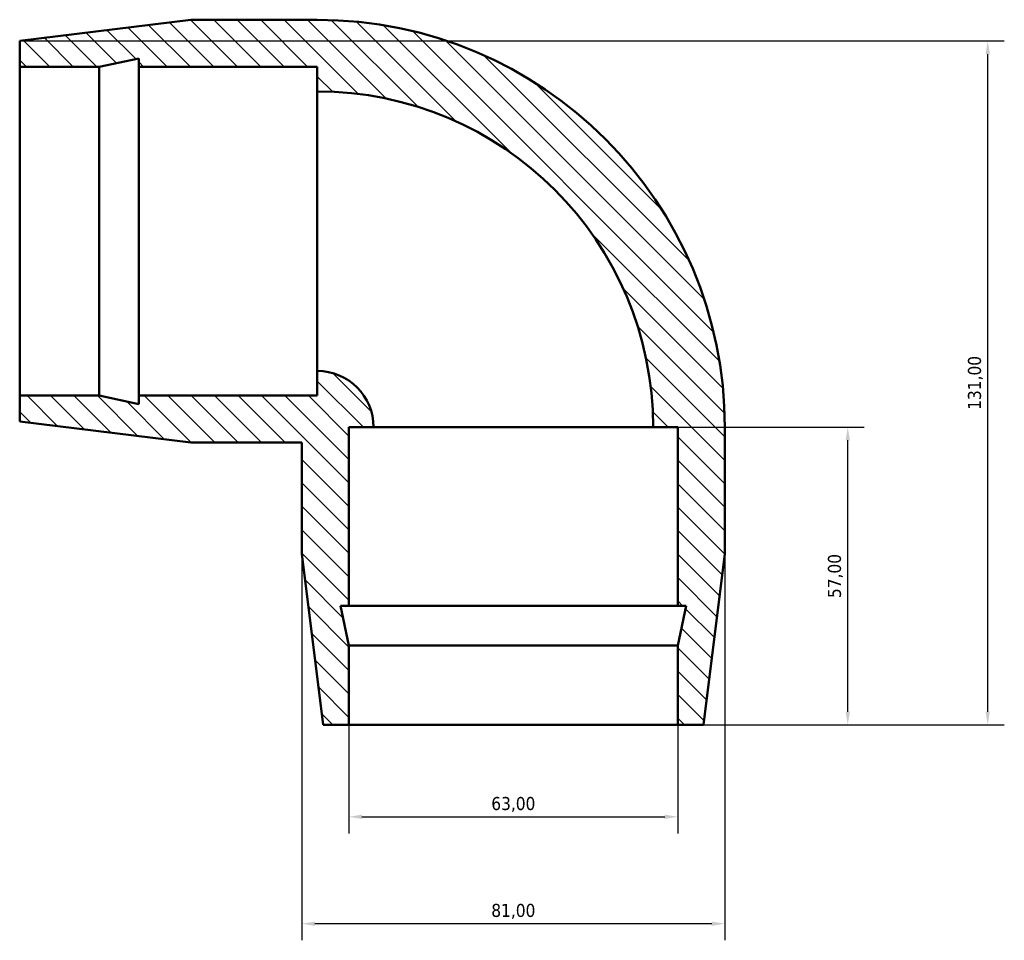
# Model space of a CAD drawing. Header units: millimetres. Extents: x -188 to 1345, y -240 to 886.
# Tile 3 of 6: x 5 to 193, y 710 to 886. Entities that reach past the tile are written whole.
import ezdxf

# ---------------------------------------------------------------- set-up
doc = ezdxf.new("R2010")
doc.units = ezdxf.units.MM
for name, color, linetype, lineweight in [('Dimension (ISO)', 7, 'Continuous', 25), ('Hatch (ISO)', 7, 'Continuous', 18), ('Visible (ISO)', 7, 'Continuous', 50)]:
    doc.layers.add(name, color=color, linetype=linetype, lineweight=lineweight)
doc.styles.add('Note Text (ISO)', font='tahoma.ttf')
doc.dimstyles.new('Default (ISO)', dxfattribs={"dimtxt": 2.5, "dimasz": 2.5, "dimexe": 3.175, "dimexo": 0, "dimgap": 0.762, "dimtad": 1, "dimrnd": 1e-08, "dimzin": 0, "dimtxsty": 'Note Text (ISO)', "dimcen": 0.09, "dimdle": 10, "dimclrd": 256, "dimclre": 256, "dimclrt": 232, "dimazin": 0, "dimtfac": 1.40208, "dimtmove": 0, "dimatfit": 3, "dimfxl": 1, "dimtolj": 1, "dimtzin": 0, "dimlwd": -1, "dimlwe": -1, "dimarcsym": 0})

# ---------------------------------------------------------------- blocks, each defined once
blk = doc.blocks.new('*D11')
at = {"layer": 'Defpoints', "color": 0, "transparency": 16777216}
for p in [(67.83, 751.11), (130.83, 751.11), (130.83, 733.48)]:
    blk.add_point(p, dxfattribs=at)
at = {"layer": 'Dimension (ISO)', "transparency": 16777216}
for p, q in [((67.83, 751.11), (67.83, 730.31)), ((130.83, 751.11), (130.83, 730.31)), ((70.33, 733.48), (128.33, 733.48))]:
    blk.add_line(p, q, dxfattribs=at)
for points in [[(70.33, 733.9), (70.33, 733.07), (67.83, 733.48)], [(128.33, 733.9), (128.33, 733.07), (130.83, 733.48)]]:
    blk.add_solid(points, dxfattribs=at)
at = {"layer": 'Dimension (ISO)', "color": 232, "true_color": 0xca0064, "transparency": 16777216, "insert": (99.33, 735.83), "char_height": 2.5, "attachment_point": 5, "style": 'Note Text (ISO)'}
blk.add_mtext('\\A1;63,00', dxfattribs=at)
blk = doc.blocks.new('*D12')
at = {"layer": 'Defpoints', "color": 0, "transparency": 16777216}
for p in [(99.33, 808.11), (163.38, 808.11), (99.33, 751.11)]:
    blk.add_point(p, dxfattribs=at)
at = {"layer": 'Dimension (ISO)', "transparency": 16777216}
for p, q in [((99.33, 808.11), (166.55, 808.11)), ((163.38, 753.61), (163.38, 805.61)), ((99.33, 751.11), (166.55, 751.11))]:
    blk.add_line(p, q, dxfattribs=at)
for points in [[(162.96, 805.61), (163.8, 805.61), (163.38, 808.11)], [(162.96, 753.61), (163.8, 753.61), (163.38, 751.11)]]:
    blk.add_solid(points, dxfattribs=at)
at = {"layer": 'Dimension (ISO)', "color": 232, "true_color": 0xca0064, "transparency": 16777216, "insert": (161.03, 779.61), "char_height": 2.5, "attachment_point": 5, "rotation": 90, "style": 'Note Text (ISO)'}
blk.add_mtext('\\A1;57,00', dxfattribs=at)
blk = doc.blocks.new('*D13')
at = {"layer": 'Defpoints', "color": 0, "transparency": 16777216}
for p in [(4.78, 882.11), (190.19, 882.11), (99.33, 751.11)]:
    blk.add_point(p, dxfattribs=at)
at = {"layer": 'Dimension (ISO)', "transparency": 16777216}
for p, q in [((4.78, 882.11), (193.37, 882.11)), ((190.19, 753.61), (190.19, 879.61)), ((99.33, 751.11), (193.37, 751.11))]:
    blk.add_line(p, q, dxfattribs=at)
for points in [[(189.78, 879.61), (190.61, 879.61), (190.19, 882.11)], [(189.78, 753.61), (190.61, 753.61), (190.19, 751.11)]]:
    blk.add_solid(points, dxfattribs=at)
at = {"layer": 'Dimension (ISO)', "color": 232, "true_color": 0xca0064, "transparency": 16777216, "insert": (187.85, 816.61), "char_height": 2.5, "attachment_point": 5, "rotation": 90, "style": 'Note Text (ISO)'}
blk.add_mtext('\\A1;131,00', dxfattribs=at)
blk = doc.blocks.new('*D14')
at = {"layer": 'Defpoints', "color": 0, "transparency": 16777216}
for p in [(58.83, 783.86), (139.83, 783.86), (58.83, 712.99)]:
    blk.add_point(p, dxfattribs=at)
at = {"layer": 'Dimension (ISO)', "transparency": 16777216}
for p, q in [((58.83, 783.86), (58.83, 709.82)), ((139.83, 783.86), (139.83, 709.82)), ((137.33, 712.99), (61.33, 712.99))]:
    blk.add_line(p, q, dxfattribs=at)
for points in [[(61.33, 713.41), (61.33, 712.58), (58.83, 712.99)], [(137.33, 713.41), (137.33, 712.58), (139.83, 712.99)]]:
    blk.add_solid(points, dxfattribs=at)
at = {"layer": 'Dimension (ISO)', "color": 232, "true_color": 0xca0064, "transparency": 16777216, "insert": (99.33, 715.35), "char_height": 2.5, "attachment_point": 5, "style": 'Note Text (ISO)'}
blk.add_mtext('\\A1;81,00', dxfattribs=at)

msp = doc.modelspace()

# ---------------------------------------------------------------- hatches: boundary and pattern name
at = {"layer": 'Hatch (ISO)'}
h = msp.add_hatch(dxfattribs=at)
h.set_pattern_fill('ANSI31', color=256, scale=25.4, angle=90, style=0)
h.set_pattern_definition([(135, (469.1972, -259.503), (-2.245064, -2.245064), [])])
edge = h.paths.add_edge_path()
edge.add_ellipse((61.777, 808.114), major_axis=(78.05, 0), ratio=1, start_angle=0, end_angle=90)
edge.add_line((61.777, 886.164), (37.527, 886.164))
edge.add_line((37.527, 886.164), (4.777, 882.114))
edge.add_line((4.777, 882.114), (4.777, 877.164))
edge.add_line((4.777, 877.164), (19.977, 877.164))
edge.add_line((19.977, 877.164), (27.577, 878.779))
edge.add_line((27.577, 878.779), (27.577, 877.164))
edge.add_line((27.577, 877.164), (61.777, 877.164))
edge.add_line((61.777, 877.164), (61.777, 872.439))
edge.add_ellipse((61.777, 808.114), major_axis=(0, 64.325), ratio=1, start_angle=270, end_angle=360, ccw=False)
edge.add_line((126.102, 808.114), (130.827, 808.114))
edge.add_line((130.827, 808.114), (130.827, 773.914))
edge.add_line((130.827, 773.914), (132.442, 773.914))
edge.add_line((132.442, 773.914), (130.827, 766.314))
edge.add_line((130.827, 766.314), (130.827, 751.114))
edge.add_line((130.827, 751.114), (135.777, 751.114))
edge.add_line((135.777, 751.114), (139.827, 783.864))
edge.add_line((139.827, 783.864), (139.827, 808.114))
edge = h.paths.add_edge_path()
edge.add_line((37.527, 805.164), (58.827, 805.164))
edge.add_line((58.827, 805.164), (58.827, 783.864))
edge.add_line((58.827, 783.864), (62.877, 751.114))
edge.add_line((62.877, 751.114), (67.827, 751.114))
edge.add_line((67.827, 751.114), (67.827, 766.314))
edge.add_line((67.827, 766.314), (66.212, 773.914))
edge.add_line((66.212, 773.914), (67.827, 773.914))
edge.add_line((67.827, 773.914), (67.827, 808.114))
edge.add_line((67.827, 808.114), (72.552, 808.114))
edge.add_ellipse((61.777, 808.114), major_axis=(10.775, 0), ratio=1, start_angle=0, end_angle=90)
edge.add_line((61.777, 818.889), (61.777, 814.164))
edge.add_line((61.777, 814.164), (27.577, 814.164))
edge.add_line((27.577, 814.164), (27.577, 812.549))
edge.add_line((27.577, 812.549), (19.977, 814.164))
edge.add_line((19.977, 814.164), (4.777, 814.164))
edge.add_line((4.777, 814.164), (4.777, 809.214))
edge.add_line((4.777, 809.214), (37.527, 805.164))

# ---------------------------------------------------------------- linework, layer by layer
at = {"layer": 'Visible (ISO)'}
for p, q in [((37.527, 886.164), (4.777, 882.114)), ((61.777, 886.164), (37.527, 886.164)), ((4.777, 882.114), (4.777, 877.164)), ((4.777, 877.164), (19.977, 877.164)), ((4.777, 814.164), (4.777, 877.164)), ((19.977, 877.164), (27.577, 878.779)), ((19.977, 814.164), (19.977, 877.164)), ((27.577, 878.779), (27.577, 877.164)), ((27.577, 877.164), (61.777, 877.164)), ((27.577, 814.164), (27.577, 877.164)), ((61.777, 877.164), (61.777, 872.439)), ((61.777, 818.889), (61.777, 872.439)), ((61.777, 818.889), (61.777, 814.164)), ((19.977, 814.164), (4.777, 814.164)), ((4.777, 814.164), (4.777, 809.214)), ((27.577, 812.549), (19.977, 814.164)), ((61.777, 814.164), (27.577, 814.164)), ((27.577, 814.164), (27.577, 812.549)), ((4.777, 809.214), (37.527, 805.164)), ((67.827, 773.914), (67.827, 808.114)), ((67.827, 808.114), (72.552, 808.114)), ((126.102, 808.114), (72.552, 808.114)), ((126.102, 808.114), (130.827, 808.114)), ((130.827, 808.114), (130.827, 773.914)), ((139.827, 783.864), (139.827, 808.114)), ((37.527, 805.164), (58.827, 805.164)), ((58.827, 805.164), (58.827, 783.864)), ((58.827, 783.864), (62.877, 751.114)), ((135.777, 751.114), (139.827, 783.864)), ((67.827, 766.314), (66.212, 773.914)), ((66.212, 773.914), (67.827, 773.914)), ((130.827, 773.914), (67.827, 773.914)), ((130.827, 773.914), (132.442, 773.914)), ((132.442, 773.914), (130.827, 766.314)), ((67.827, 751.114), (67.827, 766.314)), ((130.827, 766.314), (67.827, 766.314)), ((130.827, 766.314), (130.827, 751.114)), ((62.877, 751.114), (67.827, 751.114)), ((130.827, 751.114), (67.827, 751.114)), ((130.827, 751.114), (135.777, 751.114))]:
    msp.add_line(p, q, dxfattribs=at)
for radius in [78.05, 64.325, 10.775]:
    msp.add_arc((61.777, 808.114), radius, 0, 90, dxfattribs=at)

# ---------------------------------------------------------------- dimensions: what is measured, and where the dimension line sits
at = {"layer": 'Dimension (ISO)'}
for base, p2, picture, middle in [((190.194, 882.114), (4.777, 882.114), '*D13', (187.845, 816.614)), ((163.379, 808.114), (99.327, 808.114), '*D12', (161.031, 779.614))]:
    dim = msp.add_linear_dim(base=base, p1=(99.327, 751.114), p2=p2, angle=90, dimstyle='Default (ISO)', dxfattribs=at)
    dim.commit()
    dim.dimension.update_dxf_attribs({"geometry": picture, "text_midpoint": middle})
for base, p1, p2, picture, middle in [((58.827, 712.995), (139.827, 783.864), (58.827, 783.864), '*D14', (99.327, 715.346)), ((130.827, 733.485), (67.827, 751.114), (130.827, 751.114), '*D11', (99.327, 735.833))]:
    dim = msp.add_linear_dim(base=base, p1=p1, p2=p2, dimstyle='Default (ISO)', dxfattribs=at)
    dim.commit()
    dim.dimension.update_dxf_attribs({"geometry": picture, "text_midpoint": middle})

doc.saveas('drawing.dxf')
